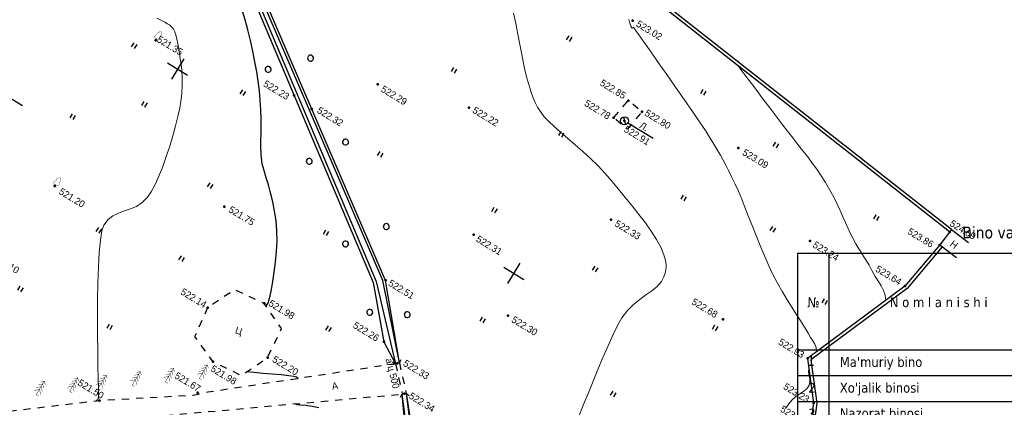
# Model space of a CAD drawing. Header units: millimetres. Extents: x 0 to 1576219, y -334896 to 156638.
# Tile 51 of 63: x 526663 to 651789, y -40516 to 8700. Entities that reach past the tile are written whole.
import ezdxf
from ezdxf import colors
from ezdxf.entities.mleader import LeaderData, LeaderLine
from ezdxf.enums import TextEntityAlignment as Align
from ezdxf.math import Vec2, Vec3

# ---------------------------------------------------------------- set-up
doc = ezdxf.new("R2010")
doc.units = ezdxf.units.MM
doc.linetypes.add('Д_ТРОТ_ТРУБА', pattern=[3, 1.5, -1.5])
doc.linetypes.add('ДОРОГИ_СТРОЯЩ', pattern=[9, 8, -1])
for name, color, linetype in [('(001) Сетка', 92, 'Continuous'), ('(003) Пункты', 7, 'Continuous'), ('(004) Точки рельефа', 7, 'Continuous'), ('(007) Здания', 7, 'Continuous'), ('(011) Колодцы', 7, 'Continuous'), ('(017) Канализация', 33, 'KANALIS_K_1'), ('(022) Возд. Линии', 7, 'Continuous'), ('(025) Дорога', 7, 'Continuous'), ('(027) Гидрография', 7, 'Continuous'), ('(028) Гидротехн.', 7, 'Continuous'), ('(031) Горизонтали', 42, 'Continuous'), ('(036) Растительность', 7, 'Continuous'), ('(038) Деревья', 7, 'Continuous'), ('(040) Ограда', 7, 'Continuous')]:
    doc.layers.add(name, color=color, linetype=linetype)
doc.layers.add('(032) Горизонтали утолщенные', color=32, linetype='Continuous', lineweight=30)
doc.layers.add('К1', color=7, linetype='Continuous', lineweight=40, true_color=0x076e4b)
doc.styles.add('BM-431', font='txt')
doc.styles.add('COMPLEX', font='tahoma.ttf')
doc.styles.add('D-431', font='txt')
doc.styles.add('GOST', font='isocpeur.ttf')
doc.styles.add('P-131', font='txt')
doc.styles.add('S', font='txtwr', dxfattribs={"oblique": 15})
doc.linetypes.add('KANALIS_K_1', pattern='A,1,[">",Standard,S=1.8,R=0,X=-0.9,Y=-0.9],3,-1,["К",Standard,S=1.8,R=0,X=-0.9,Y=-0.9],-1,10', length=16)
doc.linetypes.add('ОГРАДА_БЕТ', pattern='A,4,["|",Standard,S=0.8,R=0,X=0,Y=-0.8],4', length=8)
doc.linetypes.add('ОТКОСЫ_НЕУКР', pattern='A,0.5,["|",Standard,S=1.2,R=0,X=0,Y=-1.2],1,["|",Standard,S=0.5,R=0,X=0,Y=-0.5],0.5', length=2)
doc.linetypes.add('ОТКОСЫ_НЕУКР1', pattern='A,0.5,["|",Standard,S=-1.2,R=0,X=0,Y=1.2],1,["|",Standard,S=-0.5,R=0,X=0,Y=0.5],0.5', length=2)

# ---------------------------------------------------------------- blocks, each defined once
blk = doc.blocks.new('I04010')
for p, q in [((-0.412273, 0.007146), (-0.412273, 1.207146)), ((0.387727, 1.207146), (0.387727, 0.007146))]:
    blk.add_line(p, q)
blk = doc.blocks.new('d')
at = {"layer": '(038) Деревья'}
blk.add_ellipse((0, 0), major_axis=(0.265, 0.265), ratio=1, start_param=5.497787, end_param=11.780972, dxfattribs=at)
blk = doc.blocks.new('Setka')
at = {"layer": '(001) Сетка'}
for p, q in [((0, 1.5), (0, -1.5)), ((-1.5, 0), (1.5, 0))]:
    blk.add_line(p, q, dxfattribs=at)
blk = doc.blocks.new('karagach-flat-4')
at = {"layer": '(038) Деревья', "const_width": 0.0375}
for points in [[(0, 1.31, 0.246034), (-0.12, 1.16, 0.489079)], [(0, 1.31, -0.246034), (0.12, 1.16, -0.489079)], [(-0.31, 0.56, 0.626949), (-0.22, 0.21, 0.702465)], [(-0.31, 0.56, 0.383603), (-0.26, 0.75, 0.352912)], [(-0.21, 1.01, 0.430853), (-0.26, 0.75, 0.548276)], [(-0.21, 1.01, 0.181567), (-0.12, 1.16, 0.303004)], [(0.21, 1.01, -0.181567), (0.12, 1.16, -0.303004)], [(0.21, 1.01, -0.430853), (0.26, 0.75, -0.548276)], [(0.31, 0.56, -0.626949), (0.22, 0.21, -0.702465)], [(0.31, 0.56, -0.383603), (0.26, 0.75, -0.352912)]]:
    blk.add_lwpolyline(points, format="xyb", dxfattribs=at)
for points in [[(0, 0.21), (-0.22, 0.21)], [(0, 0), (0, 0.21)], [(0, 0.21), (0.22, 0.21)], [(0, 0), (0.28, 0)]]:
    blk.add_lwpolyline(points, dxfattribs=at)
at = {"layer": '(038) Деревья'}
blk.add_lwpolyline([(0, 0), (0, 0.21)], dxfattribs=at)
blk = doc.blocks.new('I01171-flat-4')
at = {"layer": '(011) Колодцы'}
blk.add_line((-0.36, 0.35), (0.35, -0.35), dxfattribs=at)
blk.add_circle((0, 0), 0.5, dxfattribs=at)
at = {"color": 4, "style": 'S', "oblique": 15}
blk.add_attdef('Z', (0.81, -0.55), '', height=1, dxfattribs=at)
blk = doc.blocks.new('ell-flat-24-flat-1')
at = {"layer": '(038) Деревья', "const_width": 0.05}
for points in [[(0, 1.6), (-0.39, 1.21)], [(0, 2), (-0.33, 1.67)], [(0, 0), (0, 2)], [(0, 2), (0.33, 1.67)], [(0, 1.6), (0.39, 1.21)], [(0, 0.8), (-0.5, 0.3)], [(0, 1.2), (-0.44, 0.76)], [(0, 1.2), (0.44, 0.76)], [(0, 0.8), (0.5, 0.3)], [(0, 0), (0.38, 0)]]:
    blk.add_lwpolyline(points, dxfattribs=at)
blk = doc.blocks.new('ell-flat-23-flat-1')
at = {"layer": '(038) Деревья', "const_width": 0.05}
for points in [[(0, 1.6), (-0.39, 1.21)], [(0, 2), (-0.33, 1.67)], [(0, 0), (0, 2)], [(0, 2), (0.33, 1.67)], [(0, 1.6), (0.39, 1.21)], [(0, 0.8), (-0.5, 0.3)], [(0, 1.2), (-0.44, 0.76)], [(0, 1.2), (0.44, 0.76)], [(0, 0.8), (0.5, 0.3)], [(0, 0), (0.38, 0)]]:
    blk.add_lwpolyline(points, dxfattribs=at)
blk = doc.blocks.new('ell-flat-22-flat-1')
at = {"layer": '(038) Деревья', "const_width": 0.05}
for points in [[(0, 1.6), (-0.39, 1.21)], [(0, 2), (-0.33, 1.67)], [(0, 0), (0, 2)], [(0, 2), (0.33, 1.67)], [(0, 1.6), (0.39, 1.21)], [(0, 0.8), (-0.5, 0.3)], [(0, 1.2), (-0.44, 0.76)], [(0, 1.2), (0.44, 0.76)], [(0, 0.8), (0.5, 0.3)], [(0, 0), (0.38, 0)]]:
    blk.add_lwpolyline(points, dxfattribs=at)
blk = doc.blocks.new('ell-flat-21-flat-1')
at = {"layer": '(038) Деревья', "const_width": 0.05}
for points in [[(0, 1.6), (-0.39, 1.21)], [(0, 2), (-0.33, 1.67)], [(0, 0), (0, 2)], [(0, 2), (0.33, 1.67)], [(0, 1.6), (0.39, 1.21)], [(0, 0.8), (-0.5, 0.3)], [(0, 1.2), (-0.44, 0.76)], [(0, 1.2), (0.44, 0.76)], [(0, 0.8), (0.5, 0.3)], [(0, 0), (0.38, 0)]]:
    blk.add_lwpolyline(points, dxfattribs=at)
blk = doc.blocks.new('ell-flat-20-flat-1')
at = {"layer": '(038) Деревья', "const_width": 0.05}
for points in [[(0, 1.6), (-0.39, 1.21)], [(0, 2), (-0.33, 1.67)], [(0, 0), (0, 2)], [(0, 2), (0.33, 1.67)], [(0, 1.6), (0.39, 1.21)], [(0, 0.8), (-0.5, 0.3)], [(0, 1.2), (-0.44, 0.76)], [(0, 1.2), (0.44, 0.76)], [(0, 0.8), (0.5, 0.3)], [(0, 0), (0.38, 0)]]:
    blk.add_lwpolyline(points, dxfattribs=at)
blk = doc.blocks.new('ell-flat-19-flat-1')
at = {"layer": '(038) Деревья', "const_width": 0.05}
for points in [[(0, 1.6), (-0.39, 1.21)], [(0, 2), (-0.33, 1.67)], [(0, 0), (0, 2)], [(0, 2), (0.33, 1.67)], [(0, 1.6), (0.39, 1.21)], [(0, 0.8), (-0.5, 0.3)], [(0, 1.2), (-0.44, 0.76)], [(0, 1.2), (0.44, 0.76)], [(0, 0.8), (0.5, 0.3)], [(0, 0), (0.38, 0)]]:
    blk.add_lwpolyline(points, dxfattribs=at)
blk = doc.blocks.new('karagach-flat-2-flat-1-flat-1')
at = {"layer": '(038) Деревья', "const_width": 0.0375}
for points in [[(0, 1.31, 0.246034), (-0.12, 1.16, 0.489079)], [(0, 1.31, -0.246034), (0.12, 1.16, -0.489079)], [(-0.31, 0.56, 0.626949), (-0.22, 0.21, 0.702465)], [(-0.31, 0.56, 0.383603), (-0.26, 0.75, 0.352912)], [(-0.21, 1.01, 0.430853), (-0.26, 0.75, 0.548276)], [(-0.21, 1.01, 0.181567), (-0.12, 1.16, 0.303004)], [(0.21, 1.01, -0.181567), (0.12, 1.16, -0.303004)], [(0.21, 1.01, -0.430853), (0.26, 0.75, -0.548276)], [(0.31, 0.56, -0.626949), (0.22, 0.21, -0.702465)], [(0.31, 0.56, -0.383603), (0.26, 0.75, -0.352912)]]:
    blk.add_lwpolyline(points, format="xyb", dxfattribs=at)
for points in [[(0, 0.21), (-0.22, 0.21)], [(0, 0), (0, 0.21)], [(0, 0.21), (0.22, 0.21)], [(0, 0), (0.28, 0)]]:
    blk.add_lwpolyline(points, dxfattribs=at)
at = {"layer": '(038) Деревья'}
blk.add_lwpolyline([(0, 0), (0, 0.21)], dxfattribs=at)
blk = doc.blocks.new('A$C05d28b1e')
at = {"layer": '(003) Пункты', "ltscale": 600}
blk.add_line((-34845, 123642), (-30109, 123642), dxfattribs=at)
at = {"layer": '(004) Точки рельефа', "color": 7, "linetype": 'ByBlock', "lineweight": -2}
for p in [(30573, 173111), (78939, 171095), (78719, 169049), (50459, 166279), (35380, 164130), (37596, 163828), (36287, 161705), (77648, 162259), (34918, 161331), (64358, 160896), (18534, 152854), (7092, 149385), (41326, 150087), (71840, 147999), (60083, 146636), (-1261, 142659), (75441, 143543), (1548, 142352), (-19937, 139507), (27408, 139381), (36516, 132857), (20868, 128604), (-1516, 125986), (24742, 121859), (27639, 120395), (9214, 118111), (-21262, 117011), (30365, 117553), (3336, 113910), (13146, 112453), (7482, 108383), (7886, 104032), (-2273, 96670)]:
    blk.add_point(p, dxfattribs=at)
at = {"layer": '(022) Возд. Линии', "color": 0, "ltscale": 600, "flags": 128}
blk.add_lwpolyline([(36792, 161705), (40580, 161705)], dxfattribs=at)
at = {"layer": '(025) Дорога', "linetype": 'Д_ТРОТ_ТРУБА', "ltscale": 600, "flags": 128}
blk.add_lwpolyline([(34918, 161331), (35390, 164192), (37596, 163828), (37124, 160967)], close=True, dxfattribs=at)
for points in [[(27459, 120222), (8937, 104733), (7549, 103433), (-2273, 96670), (-15702, 86137), (-17767, 85381), (-18644, 85674), (-40043, 104576), (-45955, 113584), (-51231, 109005), (-44895, 102103), (-42025, 99008), (-25117, 82841), (-25117, 81951), (-25407, 81084), (-32229, 76172), (-32639, 76060), (-33388, 76495), (-37188, 78427), (-42918, 74170), (-43534, 73566), (-56171, 68379), (-72915, 59805), (-96929, 47597), (-121278, 30068), (-138829, 14906), (-139804, 14024), (-138021, 12053), (-129914, 19516), (-105640, 36924), (-88825, 45949), (-78921, 50853), (-56719, 62542), (-42094, 71045), (-39916, 71829), (-37271, 72176), (-35503, 71928), (-34406, 71614), (-29497, 64248), (-29370, 62878), (-30300, 61153), (-32643, 58416), (-31513, 56567), (-31513, 56567), (-31513, 56567)], [(3336, 113910), (3854, 109888), (7482, 108383), (11477, 108791), (13146, 112453), (12756, 116514), (9214, 118111), (5112, 117638), (3336, 113910)], [(96975, 76152), (91663, 70018), (77743, 60511), (77407, 60141), (71543, 56980), (67628, 56398), (63649, 57538), (35933, 62943), (-1136, 71955), (-2270, 72968), (-11178, 84489), (-11295, 84899), (-11231, 85387), (2620, 97018), (30185, 117380)]]:
    blk.add_lwpolyline(points, dxfattribs=at)
at = {"layer": '(027) Гидрография', "color": 3, "ltscale": 600}
for points in [[(-33072, 174860), (-20984, 157389), (19936, 127856), (27459, 120222)], [(27819, 120568), (20596, 128411), (-20516, 157669), (-32739, 175082)], [(30545, 117726), (44356, 100325), (54063, 87824), (62828, 76792), (72012, 68319), (72714, 68122), (73131, 68177), (87601, 79281)], [(77407, 60141), (75517, 67269), (75191, 67595), (74497, 67553), (71085, 67532), (62130, 76350), (46008, 97015), (34748, 111736), (30185, 117380)]]:
    blk.add_lwpolyline(points, dxfattribs=at)
at = {"layer": '(028) Гидротехн.', "linetype": 'Д_ТРОТ_ТРУБА', "ltscale": 600}
for points in [[(27003, 120252), (27459, 120222), (27819, 120568), (27770, 121073)], [(27459, 120222), (30185, 117380)], [(27819, 120568), (30545, 117726)], [(30195, 116923), (30185, 117380), (30545, 117726), (31048, 117656)]]:
    blk.add_lwpolyline(points, dxfattribs=at)
at = {"layer": '(031) Горизонтали', "color": 42, "linetype": 'Continuous', "lineweight": 0, "ltscale": 600}
for points in [[(-2549, 96454), (-2592, 96456), (-2638, 96495), (-2585, 96602), (-2532, 96711), (-2538, 96775), (-2551, 96865), (-2581, 97000), (-2742, 97253), (-3183, 97939), (-3857, 98992), (-4719, 100347), (-5720, 101938), (-6816, 103699), (-7959, 105564), (-9103, 107468), (-10201, 109345), (-11207, 111129), (-12074, 112754), (-12755, 114154), (-13204, 115263), (-13375, 116017), (-13285, 116899), (-12999, 117643), (-12575, 118297), (-12073, 118910), (-11551, 119530), (-11069, 120206), (-10686, 120987), (-10459, 121921), (-10420, 122773), (-10479, 123806), (-10623, 124979), (-10838, 126252), (-11110, 127584), (-11424, 128934), (-11768, 130262), (-12128, 131526), (-12489, 132687), (-12837, 133702), (-13160, 134533), (-13606, 135493), (-14092, 136382), (-14600, 137196), (-15111, 137931), (-15607, 138586), (-16068, 139157), (-16476, 139641), (-16811, 140034), (-17271, 140564), (-17707, 141031), (-18113, 141422), (-18484, 141724), (-18812, 141922), (-19150, 142039), (-19442, 142069), (-19750, 142064), (-20133, 142078), (-20510, 142054), (-21243, 141968)], [(50915, 126240), (50575, 128203), (50235, 130239), (49908, 132280), (49610, 134257), (49356, 136102), (49160, 137746), (49038, 139121), (49004, 140158), (49117, 141318), (49376, 142368), (49725, 143328), (50108, 144220), (50467, 145065), (50748, 145883), (50893, 146696), (50873, 147357), (50761, 147865), (50632, 148213), (50551, 148390), (50474, 148534), (50296, 148818), (49964, 149229), (49415, 149751), (48574, 150367), (47587, 150946), (46483, 151491), (45288, 152008), (44031, 152499), (42738, 152971), (41437, 153426), (40155, 153870), (38921, 154307), (37687, 154710), (36404, 155057), (35096, 155357), (33788, 155618), (32505, 155849), (31270, 156058), (30110, 156254), (29048, 156446), (28109, 156641), (27317, 156849), (26697, 157077), (25959, 157444), (25362, 157796), (24859, 158152), (24398, 158531), (23931, 158952), (23409, 159435), (22780, 159999), (22223, 160533), (21542, 161252), (20764, 162111), (19911, 163067), (19010, 164075), (18083, 165091), (17157, 166072)], [(72384, 149334), (72068, 149736), (71700, 150020), (71273, 150248), (70784, 150481), (70226, 150781), (69809, 151009), (69234, 151296), (68520, 151642), (67689, 152044), (66764, 152501), (65765, 153010), (64714, 153569), (63632, 154177), (62540, 154832), (61533, 155486), (60484, 156213), (59408, 156992), (58322, 157802), (57242, 158622), (56184, 159431), (55164, 160207), (54198, 160928), (53303, 161575), (52495, 162124), (51625, 162688), (50883, 163161), (50226, 163568), (49607, 163937), (48980, 164293), (48300, 164662), (47522, 165070), (46600, 165544), (45730, 165968), (44518, 166533), (43044, 167204), (41386, 167947), (39625, 168729), (37841, 169516), (36111, 170274), (34516, 170969), (33136, 171567), (32050, 172035), (31446, 172293), (31174, 172408), (31088, 172442), (31076, 172446), (31068, 172437), (31059, 172398), (31052, 172317), (31036, 172246), (30956, 172268), (30865, 172318), (30737, 172407), (30517, 172569), (30336, 172712), (30216, 172845), (30088, 172966)], [(76503, 159447), (76093, 159989), (75618, 160397), (75076, 160726), (74463, 161031), (73778, 161366), (73019, 161784), (72379, 162153), (71808, 162460), (71271, 162730), (70736, 162994), (70172, 163278), (69545, 163611), (68824, 164020), (68219, 164394), (67610, 164802), (66984, 165240), (66330, 165704), (65634, 166189), (64885, 166692), (64071, 167209), (63179, 167734), (62198, 168264), (61281, 168718), (60377, 169130), (59477, 169512), (58570, 169873), (57646, 170224), (56694, 170576), (55703, 170940), (54664, 171324), (53566, 171741), (52398, 172201), (51217, 172675), (49895, 173207), (48472, 173778), (46988, 174375), (45483, 174979), (45029, 175162)], [(72735, 141111), (72819, 141817), (72909, 142416), (73090, 143087), (73339, 143649), (73587, 144146), (73762, 144624), (73794, 145129), (73662, 145579), (73429, 145916), (73145, 146216), (72862, 146558), (72632, 147019)]]:
    blk.add_lwpolyline(points, dxfattribs=at)
at = {"layer": '(032) Горизонтали утолщенные', "color": 32, "linetype": 'Continuous', "lineweight": 30, "ltscale": 600}
for points in [[(9589, 117942), (9589, 117944), (9627, 118180), (9609, 118467), (9533, 118742), (9349, 119303), (9068, 120096), (8696, 121070), (8244, 122173), (7720, 123354), (7132, 124560), (6490, 125740), (5802, 126842), (5056, 127860), (4256, 128817), (3433, 129704), (2620, 130513), (1849, 131235), (1151, 131863), (558, 132387), (102, 132799), (-186, 133091), (-482, 133454), (-708, 133750), (-905, 134028), (-1116, 134336), (-1382, 134723), (-1600, 135066), (-1906, 135586), (-2296, 136255), (-2764, 137045), (-3306, 137929), (-3917, 138878), (-4590, 139865), (-5322, 140862), (-6106, 141841), (-6884, 142747), (-7744, 143715), (-8664, 144717), (-9624, 145724), (-10600, 146704), (-11570, 147630), (-12513, 148471)], [(17880, 112212), (17870, 112216), (17792, 112238), (17735, 112245), (17579, 112228), (17251, 112133), (16666, 111898), (15759, 111475), (14734, 110964), (13676, 110426), (12671, 109922), (11808, 109517)], [(22022, 110400), (21224, 110111), (20487, 109769), (19858, 109455), (19466, 109277), (19253, 109214), (19155, 109215), (19141, 109222)]]:
    blk.add_lwpolyline(points, dxfattribs=at)
at = {"layer": '(040) Ограда', "linetype": 'ОГРАДА_БЕТ', "ltscale": 600, "flags": 128}
for points in [[(78939, 171095), (1747, 180352)], [(79114, 168987), (78036, 162151), (72300, 148067), (75787, 143752), (76777, 141458), (78404, 139239), (107660, 107650), (97834, 80410)]]:
    blk.add_lwpolyline(points, dxfattribs=at)
at = {"layer": '(040) Ограда', "ltscale": 600, "flags": 128}
for points in [[(78987, 171492), (1795, 180749)], [(78719, 169049), (77648, 162259), (71840, 147999), (75441, 143543), (76428, 141258), (78095, 138984), (107201, 107557), (97119, 79607), (98114, 79156), (98532, 80158), (97458, 80546)]]:
    blk.add_lwpolyline(points, dxfattribs=at)
at = {"linetype": 'ОТКОСЫ_НЕУКР1', "ltscale": 600}
for points in [[(27819, 120568), (20868, 128604), (-20197, 157827), (-32113, 175279)], [(-33445, 174611), (-21276, 157105), (19660, 127559), (24742, 121859), (27459, 120222)]]:
    blk.add_lwpolyline(points, dxfattribs=at)
at = {"ltscale": 600}
for points in [[(78987, 171492), (78719, 169049), (81349, 168766)], [(78987, 171492), (81664, 171204)]]:
    blk.add_lwpolyline(points, dxfattribs=at)
at = {"linetype": 'ОТКОСЫ_НЕУКР', "ltscale": 600}
for points in [[(30545, 117726), (45018, 100546), (53249, 89648), (63078, 76972), (72426, 68683), (72934, 68458), (76942, 71664), (87202, 79822)], [(77407, 60141), (74930, 66941), (73521, 66974), (70766, 66898), (61921, 75981), (51963, 88436), (43116, 99871), (30183, 117379)]]:
    blk.add_lwpolyline(points, dxfattribs=at)
at = {"layer": '(001) Сетка', "xscale": 1000, "yscale": 1000, "zscale": 1000}
for p in [(-15665, 137831), (34335, 137831)]:
    blk.add_blockref('Setka', p, dxfattribs=at)
at = {"layer": '(022) Возд. Линии', "xscale": 1000, "yscale": 1000, "zscale": 1000}
for name, p in [('I01171-flat-4', (36292, 161705)), ('karagach-flat-4', (-19937, 139507)), ('karagach-flat-2-flat-1-flat-1', (-21262, 117011)), ('ell-flat-19-flat-1', (7094, 105692)), ('ell-flat-20-flat-1', (3636, 103086)), ('ell-flat-21-flat-1', (253, 100536)), ('ell-flat-22-flat-1', (-3222, 97917)), ('ell-flat-23-flat-1', (-6127, 95727)), ('ell-flat-24-flat-1', (-9537, 93157))]:
    blk.add_blockref(name, p, dxfattribs=at)
at = {"layer": '(036) Растительность', "linetype": 'Continuous', "xscale": 500, "yscale": 500, "zscale": 500}
for p in [(42978, 169702), (54337, 168766), (70052, 167499), (24865, 166671), (59575, 159403), (47830, 156924), (14453, 155607), (30327, 155757), (69953, 154987), (59795, 144910), (42889, 143381), (28069, 143119), (11977, 141647), (-7003, 139252), (-21909, 137201), (-16929, 131519), (53100, 130997), (11261, 129536), (34038, 130404), (-4422, 127024), (-23894, 125413), (17878, 119290), (-2719, 117217), (-13572, 114837), (-6028, 105054), (-18204, 103270)]:
    blk.add_blockref('I04010', p, dxfattribs=at)
at = {"layer": '(038) Деревья', "linetype": 'Continuous', "xscale": 1000, "yscale": 1000, "zscale": 1000}
for p in [(-1925, 147776), (-5789, 143761), (7401, 140982), (4722, 136504), (17397, 134497), (14112, 129924), (25488, 126318), (21260, 124110)]:
    blk.add_blockref('d', p, dxfattribs=at)
at = {"layer": '(004) Точки рельефа', "linetype": 'ByBlock', "char_height": 875, "attachment_point": 4, "style": 'D-431'}
for s, insert in [('523.02', (31223, 173161)), ('524.09', (78438, 172206)), ('523.86', (74387, 168552)), ('523.09', (51230, 166221)), ('522.85', (31175, 164374)), ('522.80', (38021, 164054)), ('523.64', (73375, 162366)), ('522.78', (30832, 161132)), ('522.91', (36842, 160932)), ('523.24', (64970, 160838)), ('522.22', (19139, 152994)), ('522.33', (42054, 150076)), ('522.29', (7802, 149249)), ('522.93', (67636, 148031)), ('522.68', (55570, 146672)), ('523.23', (71123, 143520)), ('522.32', (2266, 142727)), ('522.23', (-5320, 142057)), ('523.09', (72273, 140881)), ('521.35', (-19812, 139857)), ('522.31', (28015, 139249)), ('522.30', (37181, 132847)), ('522.51', (21394, 128677)), ('521.75', (-803, 126115)), ('522.26', (20342, 121766)), ('522.33', (28300, 120955)), ('521.98', (9721, 118589)), ('522.34', (31069, 117800)), ('521.20', (-20419, 116877)), ('522.14', (-591, 114030)), ('522.20', (13824, 112753)), ('521.98', (7741, 107668)), ('521.10', (-23202, 105370)), ('521.67', (4289, 104524)), ('521.50', (-5755, 97373))]:
    blk.add_mtext(s, dxfattribs=dict(at, insert=insert))
at = {"layer": '(007) Здания', "style": 'P-131'}
blk.add_text('Н', height=880, rotation=353.69467, dxfattribs=at).set_placement((79775, 169624))
at = {"layer": '(011) Колодцы', "style": 'BM-431'}
blk.add_text('Л.', height=875, dxfattribs=at).set_placement((38267, 161939))
at = {"layer": '(017) Канализация', "color": 0, "linetype": 'Continuous', "style": 'BM-431'}
blk.add_text('а/ц 500', height=875, rotation=315.65749, dxfattribs=at).set_placement((26062, 120051))
at = {"layer": '(025) Дорога', "linetype": 'ДОРОГИ_СТРОЯЩ', "style": 'BM-431'}
for s, rotation, p in [('Ц', 13.26027, (7943, 112932)), ('A', 40.20562, (22309, 113238))]:
    blk.add_text(s, height=875, rotation=rotation, dxfattribs=at).set_placement(p)
blk = doc.blocks.new('A$Cef7c7956')
at = {"color": 0}
for p, q in [((-92499, 0), (0, 0)), ((-92499, 0), (-92499, -38463)), ((-88488, 0), (-88488, -38463)), ((-49146, 0), (-49146, -38463)), ((-44900, 0), (-44900, -38463)), ((-41000, 0), (-41000, -38463)), ((-13667, 0), (-13667, -38463)), ((-41000, -4228), (0, -4228)), ((-27333, -4228), (-27333, -38463)), ((-6833, -4228), (-6833, -38463)), ((-41000, -8164), (-13667, -8164)), ((-34167, -8164), (-34167, -38463)), ((-20500, -8164), (-20500, -38463))]:
    blk.add_line(p, q, dxfattribs=at)
for points in [[(0, -38463), (0, 0)], [(-92499, -12256), (0, -12256)], [(-92510, -15532), (-11, -15532)], [(-92510, -18808), (-11, -18808)], [(-92520, -22084), (-21, -22084)], [(-92510, -25360), (-11, -25360)], [(-92510, -28636), (-11, -28636)], [(-92510, -31912), (-11, -31912)], [(-92510, -35188), (-11, -35188)], [(-92499, -38463), (0, -38463)]]:
    blk.add_lwpolyline(points, dxfattribs=at)
at = {"color": 0, "linetype": 'ByBlock', "style": 'COMPLEX'}
for s, height, p in [('Bino va ishootlar tasnifi', 1500, (-71541, 1888)), ('2', 1250, (-47539, -14575)), ('1', 1250, (-43639, -14575)), ('1', 1250, (-47539, -17851)), ('1', 1250, (-43639, -17851)), ('1', 1250, (-47539, -21127)), ('1', 1250, (-43639, -21127)), ('1', 1250, (-47539, -24459)), ('2', 1250, (-43639, -24459)), ('1', 1250, (-47539, -27679)), ('1', 1250, (-43639, -27679)), ('1', 1250, (-47539, -30955)), ('1', 1250, (-43639, -30955)), ('1', 1250, (-47539, -34231)), ('1', 1250, (-43639, -34231)), ('1', 1250, (-47539, -37428)), ('1', 1250, (-43639, -37428))]:
    blk.add_text(s, height=height, dxfattribs=at).set_placement(p)
at = {"color": 0, "style": 'COMPLEX'}
for s, p in [('Maydon  m²', (-32873, -3094)), ('№', (-91216, -6853)), ('N o m l a n i s h i', (-80755, -6838)), ('Qurilish maydoni', (-40606, -6825)), ('Bino', (-12115, -8943)), ('Umumiy', (-6318, -8951)), ('Bino', (-39448, -10657)), ('Umumiy', (-33652, -10664)), ('Bino', (-25782, -10657)), ('Umumiy', (-19985, -10664)), ('1', (-91216, -14295))]:
    blk.add_text(s, height=1250, dxfattribs=at).set_placement(p)
for s, p in [('Qavatlari', (-46089, -11459)), ('Miqdori', (-42198, -11683))]:
    blk.add_text(s, height=1250, rotation=90, dxfattribs=at).set_placement(p)
at = {"color": 0, "linetype": 'ByBlock', "lineweight": -2, "style": 'COMPLEX'}
for s, p in [("Ma'muriy bino", (-87114, -14422)), ('2', (-91121, -17710)), ("Xo'jalik binosi", (-87114, -17697)), ('3', (-91121, -20986)), ('Nazorat binosi', (-87114, -20931)), ('4', (-91121, -24262)), ('Avtoturargoh', (-86897, -24646)), ('5', (-91121, -27538)), ("Yong'inga qarshi suv zahirasi", (-87042, -27646)), ('6', (-91121, -30814)), ('Quduq', (-87114, -30801)), ('7', (-91121, -34121)), ('Transformator qutisi', (-87114, -34077)), ('8', (-91121, -37366)), ('Axlat qutilari uchu joy', (-86897, -37547))]:
    blk.add_text(s, height=1250, dxfattribs=at).set_placement(p)
at = {"color": 0, "linetype": 'ByBlock', "style": 'COMPLEX'}
for s, p in [('3035.6', (-37562, -13894)), ('3035.6', (-30739, -13894)), ('-', (-23896, -13894)), ('-', (-17073, -13894)), ('-', (-10239, -13894)), ('-', (-3417, -13894)), ('302.6', (-37562, -17170)), ('302.6', (-30739, -17170)), ('-', (-23896, -17170)), ('-', (-17073, -17170)), ('-', (-10239, -17170)), ('-', (-3417, -17170)), ('12.3', (-37573, -20446)), ('12.3', (-30750, -20446)), ('-', (-23906, -20446)), ('-', (-17083, -20446)), ('-', (-10250, -20446)), ('-', (-3427, -20446)), ('1235.4', (-30739, -23722)), ('-', (-37562, -23722)), ('-', (-23896, -23722)), ('-', (-17073, -23722)), ('-', (-10239, -23722)), ('-', (-3417, -23722)), ('18.0', (-37562, -26998)), ('18.0', (-30739, -26998)), ('-', (-23896, -26998)), ('-', (-17073, -26998)), ('-', (-10239, -26998)), ('-', (-3417, -26998)), ('-', (-37562, -30274)), ('-', (-30739, -30274)), ('-', (-23896, -30274)), ('-', (-17073, -30274)), ('-', (-10239, -30274)), ('-', (-3417, -30274)), ('16.0', (-37562, -33550)), ('16.0', (-30739, -33550)), ('-', (-23896, -33550)), ('-', (-17073, -33550)), ('-', (-10239, -33550)), ('-', (-3417, -33550)), ('13.0', (-37562, -36825)), ('13.0', (-30739, -36825)), ('-', (-23896, -36825)), ('-', (-17073, -36825)), ('-', (-10239, -36825)), ('-', (-3417, -36825))]:
    blk.add_text(s, height=1250, dxfattribs=at).set_placement(p, align=Align.MIDDLE_CENTER)
at = {"color": 0, "char_height": 1250, "attachment_point": 5, "style": 'COMPLEX'}
for s, insert, width, line_spacing_factor in [('{\\T0.9;Qurilish hajmi m³}', (-6833, -2114), 13666.65, 0.741361), ('Foydalaniladigan maydon', (-20533, -6196), 13599.78, 0.863584)]:
    blk.add_mtext(s, dxfattribs=dict(at, insert=insert, width=width, line_spacing_factor=line_spacing_factor))

msp = doc.modelspace()

# ---------------------------------------------------------------- block references
at = {"color": 5, "lineweight": 50, "rotation": 328.7134303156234}
msp.add_blockref('A$C05d28b1e', (488531.156, -123473.137), dxfattribs=at)

# ---------------------------------------------------------------- next in the draw order: block references
msp.add_blockref('A$Cef7c7956', (717992.069, -20962.515))

# ---------------------------------------------------------------- next in the draw order: leaders
at = {"layer": 'К1', "color": 0, "linetype": 'ByBlock', "lineweight": 0, "ltscale": 250}
ml = msp.add_multileader_mtext('Standard', dxfattribs=at)
ml.set_content('УП1,2 90%%D', style='GOST')
ml.set_leader_properties()
ml.build(insert=Vec2(0, 0))
ml.multileader.update_dxf_attribs({"text_left_attachment_type": 6, "text_right_attachment_type": 6, "dogleg_length": 0.001, "arrow_head_size": 750, "scale": 500})
ctx = ml.context
ctx.base_point, ctx.scale, ctx.char_height, ctx.arrow_head_size, ctx.landing_gap_size, ctx.plane_origin = Vec3(740669.526, -189800.546, 3656), 500, 500, 750, 0, Vec3(775757.993, -176241.907, 3656)
ctx.left_attachment, ctx.right_attachment, ctx.text_align_type = 6, 6, 1
notes = []
notes.append((ctx, [(0, (0, 0, 0), (0, 0), (1, 0), 1, [])]))
ctx.mtext.insert, ctx.mtext.alignment, ctx.mtext.flow_direction = Vec3(742057.026, -189200.546, 3656), 2, 5
ctx.mtext.has_bg_fill, ctx.mtext.bg_color, ctx.mtext.bg_scale_factor, ctx.mtext.bg_transparency, ctx.mtext.use_window_bg_color = 1, -1023410173, 1.1, 0, 0
for ctx, leaders in notes:
    for number, flags, end, landing, length, lines in leaders:
        leader = LeaderData()
        leader.index, (leader.has_last_leader_line, leader.has_dogleg_vector, leader.attachment_direction) = number, flags
        leader.last_leader_point, leader.dogleg_vector, leader.dogleg_length = Vec3(end), Vec3(landing), length
        for number, points, colour, breaks in lines:
            line = LeaderLine()
            line.index, line.vertices, line.color, line.breaks = number, Vec3.list(points), colors.encode_raw_color(colour), breaks
            leader.lines.append(line)
        ctx.leaders.append(leader)

# ---------------------------------------------------------------- next in the draw order: leaders
ml = msp.add_multileader_mtext('Standard', dxfattribs=at)
ml.set_content('УП3 90%%D', style='GOST')
ml.set_leader_properties()
ml.build(insert=Vec2(0, 0))
ml.multileader.update_dxf_attribs({"text_left_attachment_type": 6, "text_right_attachment_type": 6, "dogleg_length": 0.001, "arrow_head_size": 750, "scale": 500})
ctx = ml.context
ctx.base_point, ctx.scale, ctx.char_height, ctx.arrow_head_size, ctx.landing_gap_size, ctx.plane_origin = Vec3(752427.104, -190628.39, 3656), 500, 500, 750, 0, Vec3(786128.071, -177069.751, 3656)
ctx.left_attachment, ctx.right_attachment, ctx.text_align_type = 6, 6, 1
notes = []
notes.append((ctx, [(0, (0, 0, 0), (0, 0), (1, 0), 1, [])]))
ctx.mtext.insert, ctx.mtext.alignment, ctx.mtext.flow_direction = Vec3(753602.104, -190028.39, 3656), 2, 5
ctx.mtext.has_bg_fill, ctx.mtext.bg_color, ctx.mtext.bg_scale_factor, ctx.mtext.bg_transparency, ctx.mtext.use_window_bg_color = 1, -1023410173, 1.1, 0, 0
for ctx, leaders in notes:
    for number, flags, end, landing, length, lines in leaders:
        leader = LeaderData()
        leader.index, (leader.has_last_leader_line, leader.has_dogleg_vector, leader.attachment_direction) = number, flags
        leader.last_leader_point, leader.dogleg_vector, leader.dogleg_length = Vec3(end), Vec3(landing), length
        for number, points, colour, breaks in lines:
            line = LeaderLine()
            line.index, line.vertices, line.color, line.breaks = number, Vec3.list(points), colors.encode_raw_color(colour), breaks
            leader.lines.append(line)
        ctx.leaders.append(leader)

# ---------------------------------------------------------------- next in the draw order: leaders
ml = msp.add_multileader_mtext('Standard', dxfattribs=at)
ml.set_content('УП4 90%%D', style='GOST')
ml.set_leader_properties()
ml.build(insert=Vec2(0, 0))
ml.multileader.update_dxf_attribs({"text_left_attachment_type": 6, "text_right_attachment_type": 6, "dogleg_length": 0.001, "arrow_head_size": 750, "scale": 500})
ctx = ml.context
ctx.base_point, ctx.scale, ctx.char_height, ctx.arrow_head_size, ctx.landing_gap_size, ctx.plane_origin = Vec3(749897.856, -197249.302, 3656), 500, 500, 750, 0, Vec3(782423.822, -183690.663, 3656)
ctx.left_attachment, ctx.right_attachment, ctx.text_align_type = 6, 6, 1
notes = []
notes.append((ctx, [(0, (0, 0, 0), (0, 0), (1, 0), 1, [])]))
ctx.mtext.insert, ctx.mtext.alignment, ctx.mtext.flow_direction = Vec3(751097.856, -196649.302, 3656), 2, 5
ctx.mtext.has_bg_fill, ctx.mtext.bg_color, ctx.mtext.bg_scale_factor, ctx.mtext.bg_transparency, ctx.mtext.use_window_bg_color = 1, -1023410173, 1.1, 0, 0
for ctx, leaders in notes:
    for number, flags, end, landing, length, lines in leaders:
        leader = LeaderData()
        leader.index, (leader.has_last_leader_line, leader.has_dogleg_vector, leader.attachment_direction) = number, flags
        leader.last_leader_point, leader.dogleg_vector, leader.dogleg_length = Vec3(end), Vec3(landing), length
        for number, points, colour, breaks in lines:
            line = LeaderLine()
            line.index, line.vertices, line.color, line.breaks = number, Vec3.list(points), colors.encode_raw_color(colour), breaks
            leader.lines.append(line)
        ctx.leaders.append(leader)

# ---------------------------------------------------------------- next in the draw order: leaders
ml = msp.add_multileader_mtext('Standard', dxfattribs=at)
ml.set_content('УП5.6 90%%D', style='GOST')
ml.set_leader_properties()
ml.build(insert=Vec2(0, 0))
ml.multileader.update_dxf_attribs({"text_left_attachment_type": 6, "text_right_attachment_type": 6, "dogleg_length": 0.001, "arrow_head_size": 750, "scale": 500})
ctx = ml.context
ctx.base_point, ctx.scale, ctx.char_height, ctx.arrow_head_size, ctx.landing_gap_size, ctx.plane_origin = Vec3(760430.922, -194191.015, 3656), 500, 500, 750, 0, Vec3(791756.888, -180632.376, 3656)
ctx.left_attachment, ctx.right_attachment, ctx.text_align_type = 6, 6, 1
notes = []
notes.append((ctx, [(0, (0, 0, 0), (0, 0), (1, 0), 1, [])]))
ctx.mtext.insert, ctx.mtext.alignment, ctx.mtext.flow_direction = Vec3(761855.922, -193591.015, 3656), 2, 5
ctx.mtext.has_bg_fill, ctx.mtext.bg_color, ctx.mtext.bg_scale_factor, ctx.mtext.bg_transparency, ctx.mtext.use_window_bg_color = 1, -1023410173, 1.1, 0, 0
for ctx, leaders in notes:
    for number, flags, end, landing, length, lines in leaders:
        leader = LeaderData()
        leader.index, (leader.has_last_leader_line, leader.has_dogleg_vector, leader.attachment_direction) = number, flags
        leader.last_leader_point, leader.dogleg_vector, leader.dogleg_length = Vec3(end), Vec3(landing), length
        for number, points, colour, breaks in lines:
            line = LeaderLine()
            line.index, line.vertices, line.color, line.breaks = number, Vec3.list(points), colors.encode_raw_color(colour), breaks
            leader.lines.append(line)
        ctx.leaders.append(leader)

doc.saveas('drawing.dxf')
